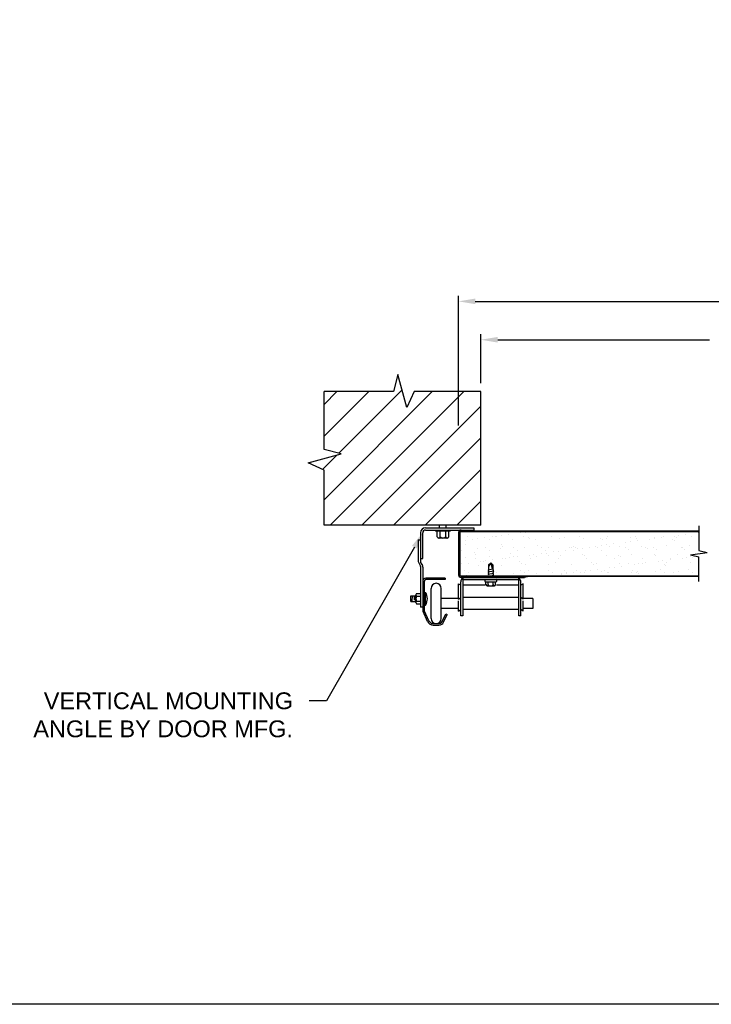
# Model space of a CAD drawing. Header units: inches. Extents: x 168.8 to 189.1, y 234.4 to 247.7.
# Tile 5 of 7: x 176 to 179.9, y 234.4 to 239.9. Entities that reach past the tile are written whole.
import ezdxf
from ezdxf import colors
from ezdxf.entities.mleader import LeaderData, LeaderLine
from ezdxf.math import Vec2, Vec3

# ---------------------------------------------------------------- set-up
doc = ezdxf.new("R2010")
doc.units = ezdxf.units.IN
doc.header["$LTSCALE"] = 0.25
doc.header["$MEASUREMENT"] = 0
doc.layers.add('596', color=7, linetype='Continuous')
doc.layers.add('ANNOTATIONS', color=1, linetype='Continuous')
doc.styles.add('ARIAL', font='arial.ttf', dxfattribs={"height": 0.09375})
doc.dimstyles.new('STANDARD$0', dxfattribs={"dimtxt": 0.09375, "dimasz": 0.09375, "dimexe": 0.03125, "dimexo": 0.046875, "dimgap": 0.09, "dimtad": 0, "dimtih": 1, "dimtoh": 1, "dimdec": 4, "dimzin": 0, "dimdsep": 46, "dimtxsty": 'ARIAL', "dimcen": 0.09, "dimadec": 0, "dimazin": 0, "dimtfac": 1, "dimtdec": 4, "dimtofl": 0, "dimtmove": 0, "dimatfit": 1, "dimfxl": 1, "dimtolj": 1, "dimtzin": 0, "dimarcsym": 0})

# ---------------------------------------------------------------- blocks, each defined once
blk = doc.blocks.new('*D1')
at = {"layer": 'ANNOTATIONS', "color": 0, "lineweight": -2, "transparency": 16777216}
for p, q in [((178.5672, 237.909), (178.5672, 238.1824)), ((178.661, 238.1511), (179.8425, 238.1511)), ((182.2547, 238.1511), (181.0732, 238.1511)), ((182.3485, 237.909), (182.3485, 238.1824))]:
    blk.add_line(p, q, dxfattribs=at)
at = {"layer": 'ANNOTATIONS', "color": 0, "transparency": 16777216}
for points in [[(178.661, 238.1667), (178.661, 238.1355), (178.5672, 238.1511)], [(182.2547, 238.1667), (182.2547, 238.1355), (182.3485, 238.1511)]]:
    blk.add_solid(points, dxfattribs=at)
at = {"layer": 'defpoints', "color": 0, "transparency": 16777216}
for p in [(182.3485, 238.1511), (178.5672, 237.8621), (182.3485, 237.8621)]:
    blk.add_point(p, dxfattribs=at)
at = {"layer": 'ANNOTATIONS', "color": 0, "transparency": 16777216, "insert": (180.4578, 238.1511), "char_height": 0.09375, "attachment_point": 5, "style": 'ARIAL'}
blk.add_mtext('\\A1;FINISH OPENING', dxfattribs=at)
blk = doc.blocks.new('*D2')
at = {"layer": 'ANNOTATIONS', "color": 0, "lineweight": -2, "transparency": 16777216}
for p, q in [((178.4422, 237.674), (178.4422, 238.3963)), ((178.536, 238.365), (179.9489, 238.365)), ((182.3797, 238.365), (180.9667, 238.365)), ((182.4735, 237.674), (182.4735, 238.3963))]:
    blk.add_line(p, q, dxfattribs=at)
at = {"layer": 'ANNOTATIONS', "color": 0, "transparency": 16777216}
for points in [[(178.536, 238.3807), (178.536, 238.3494), (178.4422, 238.365)], [(182.3797, 238.3807), (182.3797, 238.3494), (182.4735, 238.365)]]:
    blk.add_solid(points, dxfattribs=at)
at = {"layer": 'defpoints', "color": 0, "transparency": 16777216}
for p in [(178.4422, 238.365), (178.4422, 237.6272), (182.4735, 237.6272)]:
    blk.add_point(p, dxfattribs=at)
at = {"layer": 'ANNOTATIONS', "color": 0, "transparency": 16777216, "insert": (180.4578, 238.365), "char_height": 0.09375, "attachment_point": 5, "style": 'ARIAL'}
blk.add_mtext('\\A1;DOOR WIDTH', dxfattribs=at)
blk = doc.blocks.new('*X3')
at = {"color": 0}
for p, q in [((5.7814, 3.3503), (5.7814, 3.3503)), ((5.8074, 3.3537), (5.8074, 3.3537)), ((6.3836, 3.3565), (6.3836, 3.3565)), ((6.7696, 3.3509), (6.7696, 3.3509)), ((5.4443, 3.3059), (5.4443, 3.3059)), ((5.47, 3.3084), (5.47, 3.3084)), ((5.4849, 3.3306), (5.4849, 3.3306)), ((5.5122, 3.3148), (5.5122, 3.3148)), ((5.5383, 3.3183), (5.5383, 3.3183)), ((5.5789, 3.3236), (5.5789, 3.3236)), ((5.605, 3.3133), (5.605, 3.3133)), ((5.6209, 3.3289), (5.6209, 3.3289)), ((5.6406, 3.3309), (5.6406, 3.3309)), ((5.6468, 3.3326), (5.6468, 3.3326)), ((5.6728, 3.336), (5.6728, 3.336)), ((5.7135, 3.3413), (5.7135, 3.3413)), ((5.7359, 3.315), (5.7359, 3.315)), ((5.7963, 3.3312), (5.7963, 3.3312)), ((5.8209, 3.3272), (5.8209, 3.3272)), ((5.8302, 3.3188), (5.8302, 3.3188)), ((5.8638, 3.3143), (5.8638, 3.3143)), ((5.952, 3.3315), (5.952, 3.3315)), ((5.9988, 3.3192), (5.9988, 3.3192)), ((6.024, 3.3228), (6.024, 3.3228)), ((6.1077, 3.3318), (6.1077, 3.3318)), ((6.1297, 3.3209), (6.1297, 3.3209)), ((6.224, 3.3211), (6.224, 3.3211)), ((6.2333, 3.3126), (6.2333, 3.3126)), ((6.2576, 3.3203), (6.2576, 3.3203)), ((6.2634, 3.332), (6.2634, 3.332)), ((6.3659, 3.2978), (6.3659, 3.2978)), ((6.3919, 3.3012), (6.3919, 3.3012)), ((6.3927, 3.3251), (6.3927, 3.3251)), ((6.4191, 3.3323), (6.4191, 3.3323)), ((6.4271, 3.3167), (6.4271, 3.3167)), ((6.4325, 3.3066), (6.4325, 3.3066)), ((6.5005, 3.3155), (6.5005, 3.3155)), ((6.5235, 3.3268), (6.5235, 3.3268)), ((6.5265, 3.3189), (6.5265, 3.3189)), ((6.5671, 3.3243), (6.5671, 3.3243)), ((6.5748, 3.3326), (6.5748, 3.3326)), ((6.6271, 3.3149), (6.6271, 3.3149)), ((6.635, 3.3332), (6.635, 3.3332)), ((6.6363, 3.3065), (6.6363, 3.3065)), ((6.6514, 3.3262), (6.6514, 3.3262)), ((6.6611, 3.3366), (6.6611, 3.3366)), ((6.7017, 3.342), (6.7017, 3.342)), ((6.7305, 3.3329), (6.7305, 3.3329)), ((5.4494, 3.2538), (5.4494, 3.2538)), ((5.4706, 3.285), (5.4706, 3.285)), ((5.5203, 3.2394), (5.5203, 3.2394)), ((5.5405, 3.2638), (5.5405, 3.2638)), ((5.584, 3.2675), (5.584, 3.2675)), ((5.6051, 3.2541), (5.6051, 3.2541)), ((5.6684, 3.2632), (5.6684, 3.2632)), ((5.6706, 3.2833), (5.6706, 3.2833)), ((5.6799, 3.2749), (5.6799, 3.2749)), ((5.7397, 3.2678), (5.7397, 3.2678)), ((5.7608, 3.2544), (5.7608, 3.2544)), ((5.8035, 3.2681), (5.8035, 3.2681)), ((5.8737, 3.2789), (5.8737, 3.2789)), ((5.8954, 3.2681), (5.8954, 3.2681)), ((5.9165, 3.2546), (5.9165, 3.2546)), ((5.9344, 3.2697), (5.9344, 3.2697)), ((5.9621, 3.2446), (5.9621, 3.2446)), ((5.9881, 3.248), (5.9881, 3.248)), ((6.0288, 3.2534), (6.0288, 3.2534)), ((6.0511, 3.2683), (6.0511, 3.2683)), ((6.0623, 3.2691), (6.0623, 3.2691)), ((6.0722, 3.2549), (6.0722, 3.2549)), ((6.0737, 3.2772), (6.0737, 3.2772)), ((6.0829, 3.2687), (6.0829, 3.2687)), ((6.0967, 3.2623), (6.0967, 3.2623)), ((6.1227, 3.2658), (6.1227, 3.2658)), ((6.1634, 3.2711), (6.1634, 3.2711)), ((6.1973, 3.274), (6.1973, 3.274)), ((6.2068, 3.2686), (6.2068, 3.2686)), ((6.2279, 3.2552), (6.2279, 3.2552)), ((6.2313, 3.2801), (6.2313, 3.2801)), ((6.2573, 3.2835), (6.2573, 3.2835)), ((6.2768, 3.2728), (6.2768, 3.2728)), ((6.298, 3.2888), (6.298, 3.2888)), ((6.3282, 3.2757), (6.3282, 3.2757)), ((6.3625, 3.2689), (6.3625, 3.2689)), ((6.3836, 3.2555), (6.3836, 3.2555)), ((6.4561, 3.2751), (6.4561, 3.2751)), ((6.4768, 3.2711), (6.4768, 3.2711)), ((6.486, 3.2626), (6.486, 3.2626)), ((6.5182, 3.2692), (6.5182, 3.2692)), ((6.5393, 3.2558), (6.5393, 3.2558)), ((6.5911, 3.2799), (6.5911, 3.2799)), ((6.6739, 3.2695), (6.6739, 3.2695)), ((6.6798, 3.2666), (6.6798, 3.2666)), ((6.695, 3.256), (6.695, 3.256)), ((6.722, 3.2816), (6.722, 3.2816)), ((5.4731, 3.2121), (5.4731, 3.2121)), ((5.5253, 3.2054), (5.5253, 3.2054)), ((5.5295, 3.231), (5.5295, 3.231)), ((5.5583, 3.1915), (5.5583, 3.1915)), ((5.573, 3.1911), (5.573, 3.1911)), ((5.5844, 3.1949), (5.5844, 3.1949)), ((5.6082, 3.2169), (5.6082, 3.2169)), ((5.625, 3.2002), (5.625, 3.2002)), ((5.681, 3.2057), (5.681, 3.2057)), ((5.6929, 3.2092), (5.6929, 3.2092)), ((5.7189, 3.2126), (5.7189, 3.2126)), ((5.7234, 3.235), (5.7234, 3.235)), ((5.739, 3.2186), (5.739, 3.2186)), ((5.7596, 3.218), (5.7596, 3.218)), ((5.7731, 3.1894), (5.7731, 3.1894)), ((5.8275, 3.2269), (5.8275, 3.2269)), ((5.8367, 3.206), (5.8367, 3.206)), ((5.8535, 3.2303), (5.8535, 3.2303)), ((5.8669, 3.218), (5.8669, 3.218)), ((5.8942, 3.2357), (5.8942, 3.2357)), ((5.9234, 3.2333), (5.9234, 3.2333)), ((5.9326, 3.2249), (5.9326, 3.2249)), ((5.9761, 3.185), (5.9761, 3.185)), ((5.9924, 3.2063), (5.9924, 3.2063)), ((6.002, 3.2229), (6.002, 3.2229)), ((6.1264, 3.2289), (6.1264, 3.2289)), ((6.1329, 3.2245), (6.1329, 3.2245)), ((6.1481, 3.2066), (6.1481, 3.2066)), ((6.1762, 3.1833), (6.1762, 3.1833)), ((6.2608, 3.2239), (6.2608, 3.2239)), ((6.3038, 3.2068), (6.3038, 3.2068)), ((6.3265, 3.2272), (6.3265, 3.2272)), ((6.3357, 3.2187), (6.3357, 3.2187)), ((6.3958, 3.2288), (6.3958, 3.2288)), ((6.4595, 3.2071), (6.4595, 3.2071)), ((6.5267, 3.2305), (6.5267, 3.2305)), ((6.5295, 3.2227), (6.5295, 3.2227)), ((6.5466, 3.1921), (6.5466, 3.1921)), ((6.5726, 3.1955), (6.5726, 3.1955)), ((6.5943, 3.1836), (6.5943, 3.1836)), ((6.6132, 3.2009), (6.6132, 3.2009)), ((6.6152, 3.2074), (6.6152, 3.2074)), ((6.6546, 3.2298), (6.6546, 3.2298)), ((6.6811, 3.2098), (6.6811, 3.2098)), ((6.7072, 3.2133), (6.7072, 3.2133)), ((6.7252, 3.1853), (6.7252, 3.1853)), ((6.7296, 3.221), (6.7296, 3.221)), ((6.7388, 3.2126), (6.7388, 3.2126)), ((6.7478, 3.2186), (6.7478, 3.2186)), ((6.7709, 3.2077), (6.7709, 3.2077)), ((5.4498, 3.1772), (5.4498, 3.1772)), ((5.4687, 3.142), (5.4687, 3.142)), ((5.4897, 3.1286), (5.4897, 3.1286)), ((5.4904, 3.1825), (5.4904, 3.1825)), ((5.5437, 3.1675), (5.5437, 3.1675)), ((5.632, 3.1371), (5.632, 3.1371)), ((5.6455, 3.1289), (5.6455, 3.1289)), ((5.6716, 3.1669), (5.6716, 3.1669)), ((5.7801, 3.1426), (5.7801, 3.1426)), ((5.7823, 3.181), (5.7823, 3.181)), ((5.8012, 3.1291), (5.8012, 3.1291)), ((5.8066, 3.1717), (5.8066, 3.1717)), ((5.8258, 3.1411), (5.8258, 3.1411)), ((5.9358, 3.1429), (5.9358, 3.1429)), ((5.9375, 3.1734), (5.9375, 3.1734)), ((5.9569, 3.1294), (5.9569, 3.1294)), ((6.0259, 3.1394), (6.0259, 3.1394)), ((6.0351, 3.131), (6.0351, 3.131)), ((6.0654, 3.1728), (6.0654, 3.1728)), ((6.0749, 3.13), (6.0749, 3.13)), ((6.0915, 3.1431), (6.0915, 3.1431)), ((6.1126, 3.1297), (6.1126, 3.1297)), ((6.1428, 3.1389), (6.1428, 3.1389)), ((6.1688, 3.1424), (6.1688, 3.1424)), ((6.1854, 3.1748), (6.1854, 3.1748)), ((6.2005, 3.1777), (6.2005, 3.1777)), ((6.2095, 3.1477), (6.2095, 3.1477)), ((6.2289, 3.135), (6.2289, 3.135)), ((6.2472, 3.1434), (6.2472, 3.1434)), ((6.2683, 3.13), (6.2683, 3.13)), ((6.2774, 3.1567), (6.2774, 3.1567)), ((6.3034, 3.1601), (6.3034, 3.1601)), ((6.3313, 3.1793), (6.3313, 3.1793)), ((6.3441, 3.1654), (6.3441, 3.1654)), ((6.3792, 3.1789), (6.3792, 3.1789)), ((6.399, 3.1324), (6.399, 3.1324)), ((6.4029, 3.1437), (6.4029, 3.1437)), ((6.412, 3.1744), (6.412, 3.1744)), ((6.424, 3.1303), (6.424, 3.1303)), ((6.429, 3.1333), (6.429, 3.1333)), ((6.438, 3.1778), (6.438, 3.1778)), ((6.4593, 3.1787), (6.4593, 3.1787)), ((6.4786, 3.1832), (6.4786, 3.1832)), ((6.5298, 3.1341), (6.5298, 3.1341)), ((6.5586, 3.144), (6.5586, 3.144)), ((6.5793, 3.1771), (6.5793, 3.1771)), ((6.5797, 3.1306), (6.5797, 3.1306)), ((6.5885, 3.1687), (6.5885, 3.1687)), ((6.632, 3.1288), (6.632, 3.1288)), ((6.6577, 3.1335), (6.6577, 3.1335)), ((6.7143, 3.1443), (6.7143, 3.1443)), ((6.7354, 3.1308), (6.7354, 3.1308)), ((5.4763, 3.1157), (5.4763, 3.1157)), ((5.7422, 3.1223), (5.7422, 3.1223)), ((5.8701, 3.1217), (5.8701, 3.1217)), ((5.9403, 3.1123), (5.9403, 3.1123)), ((6.0051, 3.1265), (6.0051, 3.1265)), ((6.0082, 3.1212), (6.0082, 3.1212)), ((6.0342, 3.1247), (6.0342, 3.1247)), ((6.136, 3.1282), (6.136, 3.1282)), ((6.2639, 3.1276), (6.2639, 3.1276)), ((6.4382, 3.1248), (6.4382, 3.1248))]:
    blk.add_line(p, q, dxfattribs=at)

msp = doc.modelspace()

# ---------------------------------------------------------------- hatches: boundary and pattern name
at = {"layer": '596'}
h = msp.add_hatch(dxfattribs=at)
h.set_pattern_fill('ANSI31', color=256)
h.set_pattern_definition([(45, (0, -0.18327), (-0.08838835, 0.08838835), [])])
h.paths.add_polyline_path([(178.56722, 237.8621), (178.19573, 237.8621), (178.15486, 237.7729), (178.10458, 237.95831), (178.07972, 237.8621), (177.69222, 237.8621), (177.69222, 237.53954), (177.78843, 237.51469), (177.60302, 237.46441), (177.69222, 237.42353), (177.69222, 237.11699), (178.56722, 237.11699)])
h.paths.add_polyline_path([(183.31968, 237.51469), (183.22347, 237.53954), (183.22347, 237.8621), (182.85198, 237.8621), (182.81111, 237.7729), (182.76083, 237.95831), (182.73597, 237.8621), (182.34847, 237.8621), (182.34847, 237.11699), (183.22347, 237.11699), (183.22347, 237.42353), (183.13427, 237.46441)])

# ---------------------------------------------------------------- linework, layer by layer
for p, q in [((178.10458, 237.95831), (178.07972, 237.8621)), ((178.15486, 237.7729), (178.10458, 237.95831)), ((178.07972, 237.8621), (177.69222, 237.8621)), ((177.69222, 237.53954), (177.69222, 237.8621)), ((178.19573, 237.8621), (178.15486, 237.7729)), ((178.56722, 237.8621), (178.19573, 237.8621)), ((178.56722, 237.11699), (178.56722, 237.8621)), ((177.78843, 237.51469), (177.69222, 237.53954)), ((177.60302, 237.46441), (177.78843, 237.51469)), ((177.69222, 237.42353), (177.60302, 237.46441)), ((177.69222, 237.11699), (177.69222, 237.42353)), ((178.56722, 237.11699), (177.69222, 237.11699)), ((178.2586, 237.10295), (178.52747, 237.10295)), ((178.33685, 237.10295), (178.33685, 237.11699)), ((178.37435, 237.10295), (178.37435, 237.11699)), ((178.52747, 237.10295), (178.52747, 237.09057)), ((179.7824, 237.11337), (179.7824, 236.97575)), ((178.2306, 237.07495), (178.2306, 236.91185)), ((178.24297, 236.93107), (178.24297, 237.07495)), ((178.2586, 237.09057), (178.52747, 237.09057)), ((178.31466, 237.09057), (178.31466, 237.08395)), ((178.39653, 237.08395), (178.31466, 237.08395)), ((178.32341, 237.05332), (178.32341, 237.08395)), ((178.3795, 237.04582), (178.33169, 237.04582)), ((178.33997, 237.05332), (178.33997, 237.08395)), ((178.37122, 237.05332), (178.37122, 237.08395)), ((178.38778, 237.05332), (178.38778, 237.08395)), ((178.39653, 237.09057), (178.39653, 237.08395)), ((178.44222, 237.07626), (178.44222, 236.84051)), ((178.44941, 237.07626), (178.44941, 236.84051)), ((178.45158, 237.08139), (179.7824, 237.08139)), ((179.7824, 237.08339), (178.45653, 237.08339)), ((178.51691, 237.09057), (178.51691, 237.08339)), ((178.21822, 237.03588), (178.21822, 236.91503)), ((178.21822, 237.03588), (178.2306, 237.03588)), ((178.2306, 236.93107), (178.24297, 236.93107)), ((179.73612, 236.95196), (179.82869, 236.96505)), ((179.73612, 236.95196), (179.7824, 236.94127)), ((179.7824, 236.97575), (179.82869, 236.96505)), ((179.7824, 236.80364), (179.7824, 236.94127)), ((178.22022, 236.90725), (178.23013, 236.88923)), ((178.2306, 236.88742), (178.2306, 236.66088)), ((178.23106, 236.91004), (178.24097, 236.89201)), ((178.24297, 236.88424), (178.24297, 236.64236)), ((178.60716, 236.86944), (178.63453, 236.87508)), ((178.61016, 236.87319), (178.60716, 236.86944)), ((178.61016, 236.89707), (178.62235, 236.90707)), ((178.62235, 236.90707), (178.61016, 236.88633)), ((178.61016, 236.89707), (178.61016, 236.87319)), ((178.62235, 236.90707), (178.63453, 236.89707)), ((178.62235, 236.90707), (178.63043, 236.87423)), ((178.63453, 236.89707), (178.63453, 236.87195)), ((178.63453, 236.87195), (178.63753, 236.86944)), ((178.36797, 236.82239), (178.25922, 236.82239)), ((178.36797, 236.82239), (178.36797, 236.81389)), ((178.452, 236.83501), (179.7824, 236.83501)), ((178.45653, 236.83339), (179.7824, 236.83339)), ((178.45653, 236.8262), (178.80792, 236.8262)), ((178.4661, 236.8262), (178.4661, 236.61251)), ((178.60716, 236.86944), (178.61016, 236.86694)), ((178.61016, 236.86694), (178.60716, 236.86319)), ((178.60716, 236.86319), (178.61016, 236.86069)), ((178.60716, 236.85694), (178.63753, 236.86319)), ((178.61016, 236.86069), (178.60716, 236.85694)), ((178.60716, 236.85694), (178.61016, 236.85444)), ((178.61016, 236.85444), (178.60716, 236.85069)), ((178.60716, 236.85069), (178.61016, 236.84819)), ((178.60716, 236.84444), (178.63753, 236.85069)), ((178.61016, 236.84819), (178.60716, 236.84444)), ((178.60716, 236.84444), (178.61016, 236.84194)), ((178.61016, 236.84194), (178.60716, 236.83819)), ((178.60716, 236.83819), (178.61016, 236.83569)), ((178.60716, 236.83194), (178.63753, 236.83819)), ((178.61016, 236.83569), (178.60716, 236.83194)), ((178.60716, 236.83194), (178.61016, 236.82944)), ((178.61016, 236.82944), (178.60756, 236.8262)), ((178.63753, 236.86944), (178.63453, 236.8657)), ((178.63453, 236.8657), (178.63753, 236.86319)), ((178.63753, 236.86319), (178.63453, 236.85945)), ((178.63453, 236.85945), (178.63753, 236.85694)), ((178.63753, 236.85694), (178.63453, 236.8532)), ((178.63453, 236.8532), (178.63753, 236.85069)), ((178.63753, 236.85069), (178.63453, 236.84695)), ((178.63453, 236.84695), (178.63753, 236.84444)), ((178.63753, 236.84444), (178.63453, 236.8407)), ((178.63453, 236.8407), (178.63753, 236.83819)), ((178.63753, 236.83819), (178.63453, 236.83445)), ((178.63453, 236.83445), (178.63753, 236.83194)), ((178.63753, 236.83194), (178.63453, 236.8282)), ((178.63453, 236.8282), (178.63693, 236.8262)), ((178.7786, 236.61251), (178.7786, 236.8262)), ((178.83461, 236.8315), (178.81087, 236.82651)), ((178.83421, 236.83339), (178.83461, 236.8315)), ((178.25147, 236.80614), (178.25147, 236.64236)), ((178.36797, 236.81389), (178.25922, 236.81389)), ((178.28913, 236.59764), (178.28913, 236.76501)), ((178.34613, 236.59764), (178.34613, 236.76501)), ((178.44222, 236.70551), (178.44222, 236.79064)), ((178.44222, 236.79064), (178.45472, 236.78245)), ((178.45472, 236.61251), (178.45472, 236.8012)), ((178.4661, 236.81482), (178.7786, 236.81482)), ((178.59122, 236.78245), (178.4661, 236.78245)), ((178.59144, 236.80239), (178.65325, 236.80239)), ((178.59547, 236.78645), (178.59547, 236.80239)), ((178.60297, 236.77895), (178.64172, 236.77895)), ((178.60828, 236.78645), (178.60828, 236.80239)), ((178.63641, 236.78645), (178.63641, 236.80239)), ((178.64922, 236.78645), (178.64922, 236.80239)), ((178.7786, 236.78245), (178.65483, 236.78245)), ((178.78997, 236.61251), (178.78997, 236.8012)), ((178.80247, 236.79064), (178.78997, 236.78245)), ((178.80247, 236.70551), (178.80247, 236.79064)), ((178.17647, 236.72311), (178.2042, 236.72311)), ((178.17647, 236.69241), (178.17647, 236.72311)), ((178.1831, 236.69599), (178.1853, 236.72114)), ((178.19601, 236.69882), (178.19781, 236.7194)), ((178.2042, 236.68668), (178.2042, 236.72883)), ((178.2086, 236.73591), (178.2306, 236.73591)), ((178.2086, 236.72176), (178.2306, 236.72176)), ((178.25147, 236.74301), (178.25867, 236.74301)), ((178.25867, 236.67251), (178.25867, 236.74301)), ((178.44222, 236.70867), (178.34613, 236.70867)), ((178.44222, 236.70551), (178.45472, 236.7137)), ((178.7786, 236.7137), (178.4661, 236.7137)), ((178.80247, 236.70551), (178.78997, 236.7137)), ((178.85711, 236.70867), (178.80247, 236.70867)), ((178.85711, 236.70867), (178.85711, 236.65398)), ((178.17647, 236.69241), (178.2042, 236.69241)), ((178.2086, 236.69376), (178.2306, 236.69376)), ((178.2086, 236.67961), (178.2306, 236.67961)), ((178.24297, 236.66088), (178.2306, 236.66088)), ((178.25147, 236.67251), (178.25867, 236.67251)), ((178.44222, 236.65398), (178.34613, 236.65398)), ((178.44222, 236.63876), (178.44222, 236.69624)), ((178.80247, 236.63876), (178.80247, 236.69624)), ((178.85711, 236.65398), (178.80247, 236.65398)), ((178.26994, 236.58092), (178.24449, 236.6355)), ((178.27765, 236.58451), (178.2522, 236.63909)), ((178.35156, 236.58044), (178.37208, 236.62251)), ((178.3592, 236.57671), (178.37972, 236.61878)), ((178.37208, 236.62251), (178.37972, 236.61878)), ((178.44222, 236.63876), (178.45472, 236.64695)), ((178.4661, 236.61251), (178.45472, 236.61251)), ((178.7786, 236.64695), (178.4661, 236.64695)), ((178.78997, 236.61251), (178.7786, 236.61251)), ((178.80247, 236.63876), (178.78997, 236.64695)), ((178.30178, 236.56914), (178.33347, 236.56914)), ((178.30178, 236.56064), (178.33347, 236.56064))]:
    msp.add_line(p, q, dxfattribs=at)
for centre, radius, start, end in [((178.2586, 237.07495), 0.028, 90, 180), ((178.2586, 237.07495), 0.01562, 90, 180), ((178.33169, 237.05415), 0.00832, 185.66822, 354.33178), ((178.3556, 237.06585), 0.02003, 218.71799, 321.28201), ((178.3795, 237.05415), 0.00832, 185.66822, 354.33178), ((178.45653, 237.07626), 0.01431, 90, 180), ((178.45653, 237.07626), 0.00713, 90, 180), ((178.23435, 236.91503), 0.01613, 180, 208.81079), ((178.22685, 236.88742), 0.00375, 0, 28.81079), ((178.23435, 236.91185), 0.00375, 180, 208.81079), ((178.22685, 236.88424), 0.01613, 0, 28.81079), ((178.25922, 236.80614), 0.01625, 90, 180), ((178.45653, 236.84051), 0.01431, 180, 270), ((178.45653, 236.84051), 0.00713, 180, 270), ((178.47972, 236.8012), 0.025, 123.02466, 180), ((178.76497, 236.8012), 0.025, 0, 56.97534), ((178.80792, 236.84051), 0.01431, 270, 281.88866), ((178.25922, 236.80614), 0.00775, 90, 180), ((178.31763, 236.76501), 0.0285, 0, 180), ((178.59647, 236.8086), 0.00799, 128.93592, 231.06408), ((178.60297, 236.78645), 0.0075, 180, 270), ((178.60078, 236.78645), 0.0075, 278.38554, 0), ((178.61578, 236.78645), 0.0075, 180, 270), ((178.62891, 236.78645), 0.0075, 270, 0), ((178.64391, 236.78645), 0.0075, 180, 261.61446), ((178.64172, 236.78645), 0.0075, 270, 0), ((178.64823, 236.8086), 0.00799, 308.93592, 51.06408), ((178.21208, 236.72883), 0.00789, 116.24437, 243.75563), ((178.22867, 236.70776), 0.02447, 145.10562, 214.89438), ((178.2035, 236.70776), 0.06547, 327.42342, 32.57658), ((178.21208, 236.68668), 0.00789, 116.24437, 243.75563), ((178.25922, 236.64236), 0.01625, 180, 205), ((178.25922, 236.64236), 0.00775, 180, 205), ((178.31763, 236.59764), 0.0285, 180, 0), ((178.30178, 236.59576), 0.03513, 205, 270), ((178.30178, 236.59576), 0.02662, 205, 270), ((178.33347, 236.58926), 0.02013, 270, 334), ((178.33347, 236.58926), 0.02863, 270, 334)]:
    msp.add_arc(centre, radius, start, end, dxfattribs=at)
at = {"layer": 'defpoints'}
msp.add_lwpolyline([(189.05875, 234.44685), (168.77187, 234.44685), (168.77187, 247.18196), (189.05875, 247.18196)], close=True, dxfattribs=at)

# ---------------------------------------------------------------- block references
at = {"layer": '596'}
msp.add_blockref('*X3', (173.00933, 233.72392), dxfattribs=at)

# ---------------------------------------------------------------- dimensions: what is measured, and where the dimension line sits
at = {"layer": 'ANNOTATIONS'}
for base, p1, p2, text, picture, middle in [((178.44222, 238.36505), (182.47347, 237.62717), (178.44222, 237.62717), 'DOOR WIDTH', '*D2', (180.45785, 238.36505)), ((182.34847, 238.15111), (178.56722, 237.8621), (182.34847, 237.8621), 'FINISH OPENING', '*D1', (180.45785, 238.15111))]:
    dim = msp.add_linear_dim(base=base, p1=p1, p2=p2, text=text, dimstyle='STANDARD$0', dxfattribs=at)
    dim.commit()
    dim.dimension.update_dxf_attribs({"geometry": picture, "text_midpoint": middle})

# ---------------------------------------------------------------- leaders
ml = msp.add_multileader_mtext('Standard', dxfattribs=at)
ml.set_content('VERTICAL MOUNTING ANGLE BY DOOR MFG.', color=256, style='ARIAL')
ml.set_leader_properties()
ml.build(insert=Vec2(0, 0))
ml.multileader.update_dxf_attribs({"dogleg_length": 0.36, "arrow_head_size": 0.09375})
ctx = ml.context
ctx.base_point, ctx.char_height, ctx.arrow_head_size, ctx.landing_gap_size, ctx.plane_origin = Vec3(175.99226, 236.13789), 0.09375, 0.09375, 0.09, Vec3(175.84726, 235.70466)
ctx.text_align_type = 2
notes = []
notes.append((ctx, [(1, (1, 1, 0), (177.70697, 236.13789), (-1, 0), 0.09796, [(0, [(178.24304, 237.07644)], 0, [])])]))
ctx.mtext.insert, ctx.mtext.width, ctx.mtext.alignment, ctx.mtext.flow_direction = Vec3(177.51901, 236.18556), 1.455841, 3, 5
for ctx, leaders in notes:
    for number, flags, end, landing, length, lines in leaders:
        leader = LeaderData()
        leader.index, (leader.has_last_leader_line, leader.has_dogleg_vector, leader.attachment_direction) = number, flags
        leader.last_leader_point, leader.dogleg_vector, leader.dogleg_length = Vec3(end), Vec3(landing), length
        for number, points, colour, breaks in lines:
            line = LeaderLine()
            line.index, line.vertices, line.color, line.breaks = number, Vec3.list(points), colors.encode_raw_color(colour), breaks
            leader.lines.append(line)
        ctx.leaders.append(leader)

doc.saveas('drawing.dxf')
